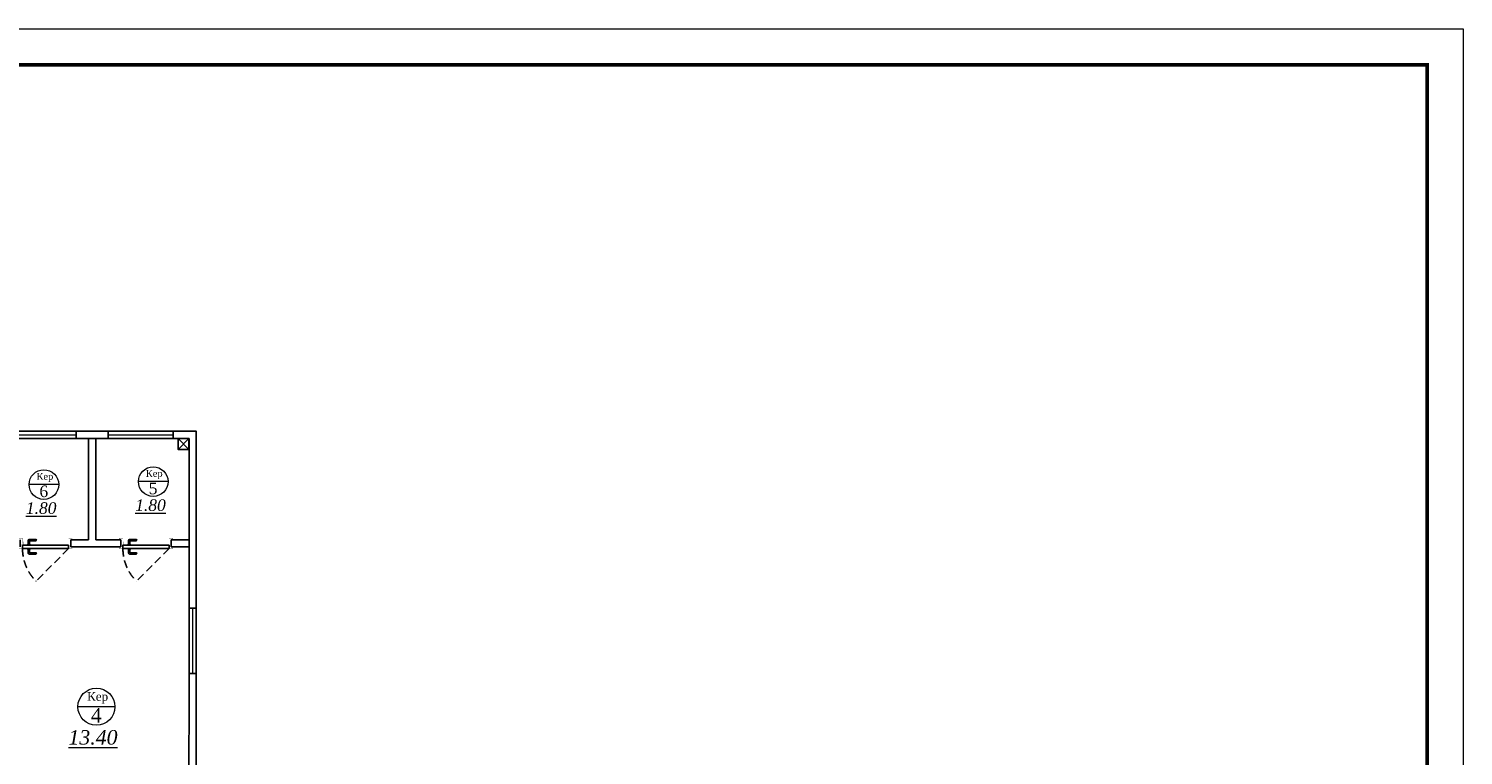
# Model space of a CAD drawing. Extents: x 4114239 to 5838486, y 780458 to 1383318.
# Tile 115 of 231: x 4348339 to 4368200, y 1114229 to 1124284. Entities that reach past the tile are written whole.
import ezdxf

# ---------------------------------------------------------------- set-up
doc = ezdxf.new("R2010")
doc.units = 0
doc.header["$MEASUREMENT"] = 0
doc.linetypes.add('Beruniy Xref$0$DASHED', pattern=[19.05, 12.7, -6.35])
doc.layers.add('линия40', color=7, linetype='Continuous', lineweight=5)
doc.layers.add('Стены', color=5, linetype='Continuous', lineweight=30)
doc.layers.add('рамка', color=206, linetype='Continuous')
doc.styles.add('TIEMS', font='times.ttf')

# ---------------------------------------------------------------- blocks, each defined once
blk = doc.blocks.new('fffffffffffffffffffffffffffddddddddfz')
at = {"color": 0}
blk.add_lwpolyline([(3133299, 2648112), (3133449, 2648112), (3133449, 2647962), (3133299, 2647962)], close=True, dxfattribs=at)
for points in [[(3133449, 2648112), (3133299, 2647962)], [(3133449, 2647962), (3133299, 2648112)]]:
    blk.add_lwpolyline(points, dxfattribs=at)
blk = doc.blocks.new('*U1889')
at = {"color": 0, "linetype": 'Beruniy Xref$0$DASHED'}
blk.add_line((-193.5, 2.5), (-141.9, 54.1), dxfattribs=at)
at = {"color": 0}
for p, q in [((-197, 0), (-197, -11.4)), ((-131, 11.3), (-141.5, 11.3)), ((-141.5, 9.3), (-132, 9.3)), ((-132.5, 2.5), (-132.5, 3.5)), ((-132.5, 3.5), (-128.5, 3.5)), ((-128.5, 2.5), (-132.5, 2.5)), ((-132, 3.6), (-132, 3.5)), ((-131.5, 8.8), (-131.5, 4.1)), ((-129.5, 4.1), (-131.5, 4.1)), ((-129.5, 4.1), (-129.5, 9.8)), ((-129, 3.5), (-129, 3.6)), ((-128.5, 3.5), (-128.5, 2.5)), ((-117, 0), (-117, -11.4)), ((-141.5, -9.8), (-132, -9.8)), ((-131, -11.8), (-141.5, -11.8)), ((-132.5, -3), (-132.5, -4)), ((-132.5, -4), (-128.5, -4)), ((-132, -4.1), (-132, -4)), ((-131.5, -9.3), (-131.5, -4.6)), ((-129.5, -4.6), (-131.5, -4.6)), ((-129.5, -4.6), (-129.5, -10.3)), ((-129, -4), (-129, -4.1)), ((-128.5, -4), (-128.5, -3))]:
    blk.add_line(p, q, dxfattribs=at)
at = {"color": 0, "const_width": 0.2}
for points in [[(-199.5, 0), (-199.5, 2.5), (-194.5, 2.5), (-194.5, -4), (-192.5, -4), (-192.5, -8.5)], [(-114.5, 0), (-114.5, 2.5), (-119.5, 2.5), (-119.5, -4), (-121.5, -4), (-121.5, -8.5)], [(-193.5, -5), (-193.5, -13.9), (-199.5, -13.9), (-199.5, -11.4)], [(-120.5, -5), (-120.5, -13.9), (-114.5, -13.9), (-114.5, -11.4)]]:
    blk.add_lwpolyline(points, dxfattribs=at)
at = {"color": 0}
blk.add_lwpolyline([(-193.5, -3), (-193.5, 2.5), (-120.5, 2.5), (-120.5, -3), (-193.5, -3)], dxfattribs=at)
at = {"color": 0, "linetype": 'Beruniy Xref$0$DASHED'}
blk.add_arc((-193.5, 2.5), 73, 0, 45, dxfattribs=at)
at = {"color": 0}
for centre, radius, start, end in [((-141.5, 10.3), 1, 90, 270), ((-132, 8.8), 0.5, 0, 90), ((-131.5, 3.6), 0.5, 90, 180), ((-131, 9.8), 1.5, 0, 90), ((-129.5, 3.6), 0.5, 0, 90), ((-141.5, -10.8), 1, 90, 270), ((-131.5, -4.1), 0.5, 180, 270), ((-132, -9.3), 0.5, 270, 0), ((-131, -10.3), 1.5, 270, 0), ((-129.5, -4.1), 0.5, 270, 0)]:
    blk.add_arc(centre, radius, start, end, dxfattribs=at)
blk = doc.blocks.new('fgfgfggggggggggggggggggdffx')
at = {"color": 0}
for points in [[(3169449, 2635249), (3169549, 2635249)], [(3169449, 2634349), (3169549, 2634349)]]:
    blk.add_lwpolyline(points, dxfattribs=at)
at = {"color": 5, "const_width": 20}
blk.add_lwpolyline([(3169499, 2634349), (3169499, 2635249)], dxfattribs=at)

msp = doc.modelspace()

# ---------------------------------------------------------------- linework, layer by layer
at = {"lineweight": 0, "ltscale": 100}
for p, q in [((4350267.4842, 1118016.2717), (4349857.8842, 1118016.2717)), ((4348754.081, 1117975.9527), (4348344.481, 1117975.9527)), ((4349531.9799, 1114901.7476), (4349019.9799, 1114901.7476))]:
    msp.add_line(p, q, dxfattribs=at)
at = {"color": 0}
for points in [[(4342620.8804, 1102512.9248), (4314308.1916, 1102512.9248), (4314308.1916, 1118712.9248), (4350658.4203, 1118712.9248), (4350657.2513, 1110412.9223)], [(4342620.871, 1102612.9248), (4314408.1916, 1102612.9248), (4314408.1916, 1118612.9248), (4350558.4062, 1118612.9248), (4350557.4079, 1110412.9223)], [(4349167.4479, 1117212.9248), (4349167.4479, 1118612.9248)], [(4349267.4479, 1117212.9248), (4349267.4479, 1118612.9248)], [(4349167.4479, 1117212.9248), (4348922.4229, 1117212.9248)], [(4349612.473, 1117212.9248), (4349267.4479, 1117212.9248)], [(4350557.4981, 1117212.9248), (4350312.473, 1117212.9248)], [(4349612.473, 1117112.9248), (4348922.4229, 1117112.9248)], [(4350557.4981, 1117112.9248), (4350312.473, 1117112.9248)]]:
    msp.add_lwpolyline(points, dxfattribs=at)
at = {"layer": 'линия40', "ltscale": 3}
for p, q in [((4308800.1811, 1124283.5615), (4368200.1811, 1124283.5615)), ((4368200.1811, 1124283.5615), (4368200.1811, 1082283.5615)), ((4310800.1811, 1123783.5615), (4367650.1811, 1123783.5615)), ((4310850.1811, 1123783.5615), (4367700.1811, 1123783.5615)), ((4367700.1811, 1123783.5615), (4367700.1811, 1082783.5615))]:
    msp.add_line(p, q, dxfattribs=at)
at = {"layer": 'линия40', "ltscale": 3, "const_width": 50}
msp.add_lwpolyline([(4367700.1811, 1082783.5615), (4310800.1811, 1082783.5615), (4310800.1811, 1123783.5615), (4367700.1811, 1123783.5615)], close=True, dxfattribs=at)
at = {"layer": 'рамка'}
msp.add_line((4310750.1811, 1123783.5615), (4367600.1811, 1123783.5615), dxfattribs=at)
at = {"layer": 'Стены', "color": 0, "linetype": 'ByBlock', "lineweight": 0, "ltscale": 100}
for centre, radius in [((4350062.6842, 1118016.2717), 204.8), ((4348549.281, 1117975.9527), 204.8), ((4349275.9799, 1114901.7476), 256)]:
    msp.add_circle(centre, radius, dxfattribs=at)

# ---------------------------------------------------------------- block references
at = {"color": 0, "xscale": -1}
for p, rotation in [((1713748.0652, -2050836.1624), 270), ((1715088.1154, -2050836.1624), 270), ((1181108.7777, 3750612.2719), 180)]:
    msp.add_blockref('fgfgfggggggggggggggggggdffx', p, dxfattribs=dict(at, rotation=rotation))
at = {"color": 0}
msp.add_blockref('fffffffffffffffffffffffffffddddddddfz', (1217108.9923, -1529498.9329), dxfattribs=at)
at = {"color": 216, "lineweight": 30, "xscale": 8.749999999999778, "yscale": 8.749999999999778, "zscale": 8.749999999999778, "rotation": 180.0000001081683}
for p in [(4347198.6729, 1117112.9248), (4348588.723, 1117112.9248)]:
    msp.add_blockref('*U1889', p, dxfattribs=at)

# ---------------------------------------------------------------- texts
at = {"lineweight": 0, "ltscale": 100, "attachment_point": 5, "style": 'TIEMS'}
for insert, char_height, width in [((4348562.8123, 1118073.8533), 96, 740.141474), ((4350076.2154, 1118114.1723), 96, 740.141474), ((4349292.8939, 1115024.1234), 120, 925.176842)]:
    msp.add_mtext('\\A1;Кер', dxfattribs=dict(at, insert=insert, char_height=char_height, width=width))
for s, insert, char_height in [('\\A1;6', (4348547.9134, 1117881.0732), 160), ('\\A1;5', (4350061.3165, 1117921.3922), 160), ('\\A1;{\\fTimes New Roman|b0|i1|c204|p18;\\L1.80}', (4348511.4744, 1117648.6853), 160), ('\\A1;{\\fTimes New Roman|b0|i1|c204|p18;\\L1.80}', (4350024.8775, 1117689.0043), 160), ('\\A1;4', (4349274.2703, 1114783.1482), 200), ('\\A1;{\\fTimes New Roman|b0|i1|c204|p18;\\L13.40}', (4349228.7215, 1114475.9876), 200)]:
    msp.add_mtext(s, dxfattribs=dict(at, insert=insert, char_height=char_height))

doc.saveas('drawing.dxf')
